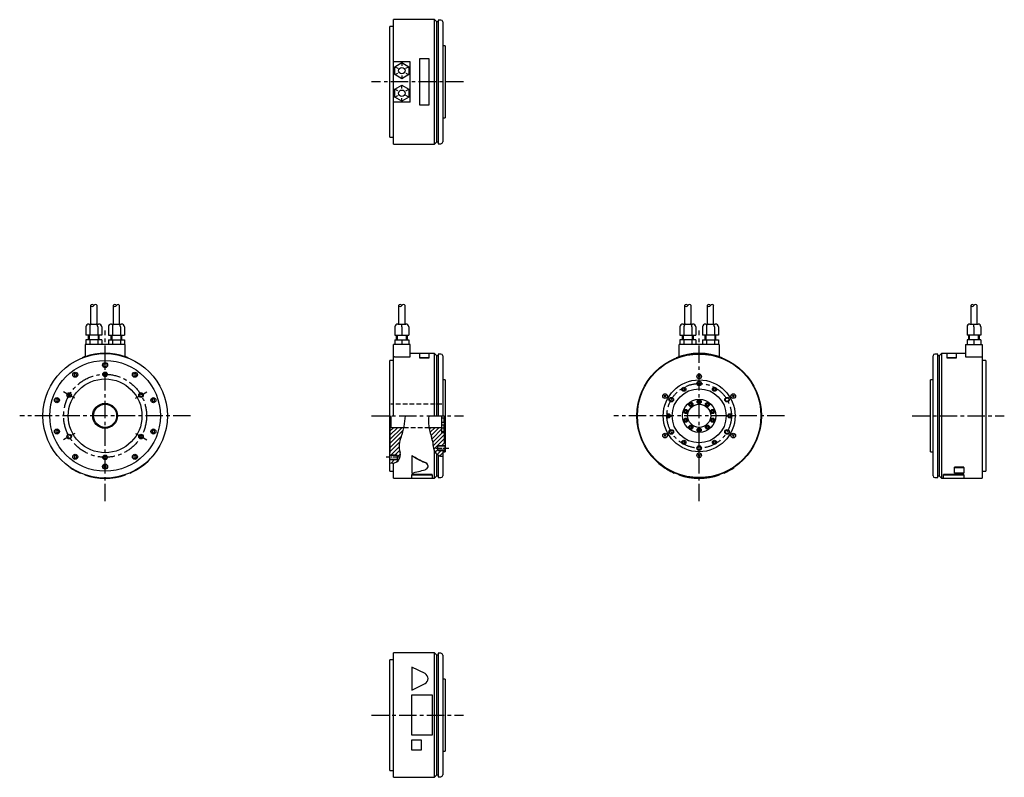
# Model space of a CAD drawing. Extents: x -737 to 331, y -392 to 429.
import ezdxf

# ---------------------------------------------------------------- set-up
doc = ezdxf.new("R2010")
doc.units = 0
doc.linetypes.add('CENTER', pattern=[2, 1.25, -0.25, 0.25, -0.25])
doc.linetypes.add('DASHED', pattern=[0.75, 0.5, -0.25])
doc.layers.get('0').update_dxf_attribs({"linetype": 'CONTINUOUS'})
for name, color, linetype in [('CENTER', 6, 'CENTER'), ('DASHED', 6, 'DASHED'), ('OUTLINE', 7, 'CONTINUOUS'), ('THIN_LINE', 6, 'CONTINUOUS')]:
    doc.layers.add(name, color=color, linetype=linetype)

# ---------------------------------------------------------------- blocks, each defined once
blk = doc.blocks.new('*X1')
at = {"color": 0}
for p, q in [((-335.4, -25.6), (-322.3, -12.5)), ((-335.4, -21.1), (-326.8, -12.5)), ((-335.4, -16.6), (-331.3, -12.5)), ((-335.4, -30.1), (-320.9, -15.6)), ((-335.4, -34.6), (-323, -22.2)), ((-335.4, -39), (-325, -28.6)), ((-334.4, -42.5), (-325.3, -33.5)), ((-329.9, -42.5), (-324.9, -37.5)), ((-327.5, -44.6), (-324.1, -41.3)), ((-335.5, -48.1), (-334.9, -47.5)), ((-334.1, -51.2), (-330.4, -47.5)), ((-328.4, -50), (-325.2, -46.8))]:
    blk.add_line(p, q, dxfattribs=at)
blk = doc.blocks.new('*X2')
at = {"color": 0}
for p, q in [((-292.6, -14.3), (-290.9, -12.5)), ((-291.8, -17.9), (-286.4, -12.5)), ((-290.7, -21.3), (-281.9, -12.5)), ((-289.7, -24.8), (-279, -14.1)), ((-288.9, -28.4), (-278.4, -18)), ((-288.2, -32.3), (-276.5, -20.6)), ((-287.7, -36.2), (-276.5, -25)), ((-279.5, -32.5), (-276.2, -29.3)), ((-286.4, -39.5), (-283.5, -36.5)), ((-284.3, -41.8), (-280, -37.5)), ((-281.3, -43.3), (-278.2, -40.2)), ((-277, -39), (-275.5, -37.5))]:
    blk.add_line(p, q, dxfattribs=at)

msp = doc.modelspace()

# ---------------------------------------------------------------- linework, layer by layer
at = {"layer": 'CENTER', "ltscale": 15}
for p, q in [((-255.5, 362), (-355.4, 362)), ((-644.3, -92.6), (-644.3, 92.6)), ((0, -92.6), (0, 92.6)), ((-355.5, 0), (-255.5, 0)), ((231, 0), (330.9, 0)), ((-551.7, 0), (-736.9, 0)), ((92.6, 0), (-92.6, 0)), ((-355.4, -324.4), (-255.5, -324.4))]:
    msp.add_line(p, q, dxfattribs=at)
at = {"layer": 'CENTER', "ltscale": 5}
for p, q in [((-677.2, 19), (-689.4, 26)), ((-611.5, 19), (-599.2, 26)), ((-677.2, -19), (-689.4, -26)), ((-611.5, -19), (-599.2, -26)), ((-285.5, -35), (-271.6, -35)), ((-325.5, -45), (-339.3, -45))]:
    msp.add_line(p, q, dxfattribs=at)
at = {"layer": 'CENTER', "ltscale": 15}
for centre, radius in [((-644.3, 0), 45), ((0, 0), 35)]:
    msp.add_circle(centre, radius, dxfattribs=at)
at = {"layer": 'DASHED', "ltscale": 10}
for p, q in [((-279, 12.5), (-334.4, 12.5)), ((-320.2, -12.5), (-293, -12.5))]:
    msp.add_line(p, q, dxfattribs=at)
at = {"layer": 'OUTLINE'}
for p, q in [((-331.5, 383.7), (-331.5, 429.5)), ((-287.2, 429.5), (-331.5, 429.5)), ((-287.2, 294.5), (-287.2, 429.5)), ((-284.7, 427), (-287.2, 429.5)), ((-283.2, 429), (-283.2, 295)), ((-280.2, 429), (-283.2, 429)), ((-335.5, 362), (-335.5, 422)), ((-331.5, 422), (-335.5, 422)), ((-284.7, 297), (-284.7, 427)), ((-283.2, 427), (-284.7, 427)), ((-278.2, 427), (-278.2, 297)), ((-275.5, 401), (-278.2, 401)), ((-275.5, 401), (-275.5, 323)), ((-303.5, 387), (-303.5, 337)), ((-293, 387), (-303.5, 387)), ((-293, 337), (-293, 387)), ((-331.5, 340.2), (-331.5, 383.7)), ((-313.5, 383.7), (-331.5, 383.7)), ((-330, 378.5), (-322.5, 382.9)), ((-330, 369.9), (-330, 378.5)), ((-330, 378.5), (-327, 376.8)), ((-322.5, 382.9), (-322.5, 379.4)), ((-322.5, 382.9), (-315, 378.5)), ((-318, 376.8), (-315, 378.5)), ((-315, 378.5), (-315, 369.9)), ((-313.5, 340.2), (-313.5, 383.7)), ((-330, 369.9), (-327, 371.6)), ((-322.5, 365.5), (-330, 369.9)), ((-315, 369.9), (-322.5, 365.5)), ((-322.5, 369), (-322.5, 365.5)), ((-318, 371.6), (-315, 369.9)), ((-335.5, 302), (-335.5, 362)), ((-330, 354), (-322.5, 358.4)), ((-330, 345.4), (-330, 354)), ((-327, 352.3), (-330, 354)), ((-322.5, 358.4), (-315, 354)), ((-322.5, 354.9), (-322.5, 358.4)), ((-318, 352.3), (-315, 354)), ((-315, 354), (-315, 345.4)), ((-330, 345.4), (-327, 347.1)), ((-322.5, 341), (-330, 345.4)), ((-315, 345.4), (-322.5, 341)), ((-322.5, 341), (-322.5, 344.5)), ((-315, 345.4), (-318, 347.1)), ((-331.5, 294.5), (-331.5, 340.2)), ((-313.5, 340.2), (-331.5, 340.2)), ((-303.5, 337), (-293, 337)), ((-278.2, 323), (-275.5, 323)), ((-335.5, 302), (-331.5, 302)), ((-331.5, 294.5), (-287.2, 294.5)), ((-287.2, 294.5), (-284.7, 297)), ((-284.7, 297), (-283.2, 297)), ((-283.2, 295), (-280.2, 295)), ((-660.1, 119.5), (-660.1, 99.5)), ((-653.1, 99.5), (-653.1, 119.5)), ((-635.6, 119.5), (-635.6, 99.5)), ((-628.6, 99.5), (-628.6, 119.5)), ((-326, 119.5), (-326, 99.5)), ((-319, 99.5), (-319, 119.5)), ((-15.8, 119.5), (-15.8, 99.5)), ((-8.8, 99.5), (-8.8, 119.5)), ((8.7, 119.5), (8.7, 99.5)), ((15.7, 99.5), (15.7, 119.5)), ((294.5, 119.5), (294.5, 99.5)), ((301.5, 99.5), (301.5, 119.5)), ((-665.2, 96.5), (-665.2, 87.5)), ((-661.8, 99.5), (-659.2, 99.5)), ((-660.9, 96.5), (-660.9, 87.5)), ((-659.2, 99.5), (-654, 99.5)), ((-654, 99.5), (-651.4, 99.5)), ((-652.2, 96.5), (-652.2, 87.5)), ((-647.9, 96.5), (-647.9, 87.5)), ((-640.7, 96.5), (-640.7, 87.5)), ((-637.3, 99.5), (-634.7, 99.5)), ((-636.4, 96.5), (-636.4, 87.5)), ((-634.7, 99.5), (-629.5, 99.5)), ((-629.5, 99.5), (-626.9, 99.5)), ((-627.7, 96.5), (-627.7, 87.5)), ((-623.4, 96.5), (-623.4, 87.5)), ((-330, 96.5), (-330, 87.5)), ((-327, 99.5), (-322.5, 99.5)), ((-322.5, 99.5), (-318, 99.5)), ((-322.5, 96.5), (-322.5, 99.5)), ((-322.5, 96.5), (-322.5, 87.5)), ((-315, 96.5), (-315, 87.5)), ((-20.9, 96.5), (-20.9, 87.5)), ((-17.4, 99.5), (-14.8, 99.5)), ((-16.6, 96.5), (-16.6, 87.5)), ((-14.8, 99.5), (-9.7, 99.5)), ((-9.7, 99.5), (-7.1, 99.5)), ((-7.9, 96.5), (-7.9, 87.5)), ((-3.6, 96.5), (-3.6, 87.5)), ((3.6, 96.5), (3.6, 87.5)), ((7.1, 99.5), (9.7, 99.5)), ((7.9, 96.5), (7.9, 87.5)), ((9.7, 99.5), (14.8, 99.5)), ((14.8, 99.5), (17.4, 99.5)), ((16.6, 96.5), (16.6, 87.5)), ((20.9, 96.5), (20.9, 87.5)), ((290.5, 96.5), (290.5, 87.5)), ((293.5, 99.5), (298, 99.5)), ((298, 99.5), (302.5, 99.5)), ((298, 96.5), (298, 99.5)), ((298, 96.5), (298, 87.5)), ((305.5, 96.5), (305.5, 87.5)), ((-660.9, 87.5), (-665.2, 87.5)), ((-662.6, 87.5), (-662.6, 82.5)), ((-652.2, 87.5), (-660.9, 87.5)), ((-647.9, 87.5), (-652.2, 87.5)), ((-650.6, 82.5), (-650.6, 87.5)), ((-640.7, 87.5), (-636.4, 87.5)), ((-638.1, 87.5), (-638.1, 82.5)), ((-636.4, 87.5), (-627.7, 87.5)), ((-627.7, 87.5), (-623.4, 87.5)), ((-626.1, 82.5), (-626.1, 87.5)), ((-330, 87.5), (-322.5, 87.5)), ((-328.5, 87.5), (-328.5, 82.5)), ((-322.5, 87.5), (-315, 87.5)), ((-316.5, 82.5), (-316.5, 87.5)), ((-20.9, 87.5), (-16.6, 87.5)), ((-18.3, 87.5), (-18.3, 82.5)), ((-16.6, 87.5), (-7.9, 87.5)), ((-7.9, 87.5), (-3.6, 87.5)), ((-6.3, 82.5), (-6.3, 87.5)), ((7.9, 87.5), (3.6, 87.5)), ((6.2, 87.5), (6.2, 82.5)), ((16.6, 87.5), (7.9, 87.5)), ((20.9, 87.5), (16.6, 87.5)), ((18.2, 82.5), (18.2, 87.5)), ((298, 87.5), (290.5, 87.5)), ((292, 87.5), (292, 82.5)), ((305.5, 87.5), (298, 87.5)), ((304, 82.5), (304, 87.5)), ((-622.6, 77.5), (-666.1, 77.5)), ((-666.1, 77.5), (-666.1, 64.1)), ((-665.2, 82.5), (-665.2, 77.5)), ((-660.9, 82.5), (-665.2, 82.5)), ((-652.2, 82.5), (-660.9, 82.5)), ((-660.9, 82.5), (-660.9, 77.5)), ((-652.2, 82.5), (-652.2, 77.5)), ((-647.9, 82.5), (-652.2, 82.5)), ((-647.9, 82.5), (-647.9, 77.5)), ((-640.7, 82.5), (-636.4, 82.5)), ((-640.7, 82.5), (-640.7, 77.5)), ((-636.4, 82.5), (-627.7, 82.5)), ((-636.4, 82.5), (-636.4, 77.5)), ((-627.7, 82.5), (-623.4, 82.5)), ((-627.7, 82.5), (-627.7, 77.5)), ((-623.4, 82.5), (-623.4, 77.5)), ((-622.6, 64.1), (-622.6, 77.5)), ((-331.5, 64.1), (-331.5, 77.5)), ((-313.5, 77.5), (-331.5, 77.5)), ((-330, 82.5), (-322.5, 82.5)), ((-330, 82.5), (-330, 77.5)), ((-322.5, 82.5), (-315, 82.5)), ((-322.5, 82.5), (-322.5, 77.5)), ((-315, 82.5), (-315, 77.5)), ((-313.5, 63.9), (-313.5, 77.5)), ((21.7, 77.5), (-21.8, 77.5)), ((-21.8, 64.1), (-21.8, 77.5)), ((-16.6, 82.5), (-20.9, 82.5)), ((-20.9, 82.5), (-20.9, 77.5)), ((-7.9, 82.5), (-16.6, 82.5)), ((-16.6, 82.5), (-16.6, 77.5)), ((-7.9, 82.5), (-7.9, 77.5)), ((-3.6, 82.5), (-7.9, 82.5)), ((-3.6, 82.5), (-3.6, 77.5)), ((3.6, 82.5), (3.6, 77.5)), ((3.6, 82.5), (7.9, 82.5)), ((7.9, 82.5), (16.6, 82.5)), ((7.9, 82.5), (7.9, 77.5)), ((16.6, 82.5), (16.6, 77.5)), ((16.6, 82.5), (20.9, 82.5)), ((20.9, 82.5), (20.9, 77.5)), ((21.7, 77.5), (21.7, 64.1)), ((289, 77.5), (289, 63.9)), ((289, 77.5), (307, 77.5)), ((298, 82.5), (290.5, 82.5)), ((290.5, 82.5), (290.5, 77.5)), ((298, 82.5), (298, 77.5)), ((305.5, 82.5), (298, 82.5)), ((305.5, 82.5), (305.5, 77.5)), ((307, 77.5), (307, 64.1)), ((-666.1, 64.1), (-666.1, 63.9)), ((-622.6, 63.9), (-622.6, 64.1)), ((-330.5, 64.1), (-331.5, 64.1)), ((-331.5, 0), (-331.5, 64.1)), ((-330.5, 63.9), (-330.5, 64.1)), ((-303.5, 67.5), (-313.5, 67.5)), ((-293, 67.7), (-303.5, 67.7)), ((-303.5, 67.7), (-303.5, 62.9)), ((-293, 62.9), (-293, 67.7)), ((-287.2, 67.5), (-293, 67.5)), ((-287.2, 0), (-287.2, 67.5)), ((-284.7, 65), (-287.2, 67.5)), ((-284.7, 0), (-284.7, 65)), ((-283.2, 65), (-284.7, 65)), ((-283.2, 67), (-283.2, 0)), ((-280.2, 67), (-283.2, 67)), ((-278.2, 65), (-278.2, 0)), ((253.7, -65), (253.7, 65)), ((258.7, 67), (255.7, 67)), ((258.7, 0), (258.7, 67)), ((260.2, 65), (258.7, 65)), ((262.7, 67.5), (260.2, 65)), ((260.2, 65), (260.2, -65)), ((262.7, 67.5), (262.7, -67.5)), ((268.5, 67.5), (262.7, 67.5)), ((279, 67.7), (268.5, 67.7)), ((268.5, 67.7), (268.5, 62.9)), ((279, 62.9), (279, 67.7)), ((289, 67.5), (279, 67.5)), ((306, 64.1), (307, 64.1)), ((306, 64.1), (306, 63.9)), ((307, 64.1), (307, -67.5)), ((-669.3, 62.9), (-669.3, 62.7)), ((-644.3, 56.5), (-645.6, 55.7)), ((-645.6, 55.7), (-645.6, 54.3)), ((-645.6, 54.3), (-644.3, 53.5)), ((-643, 55.7), (-644.3, 56.5)), ((-644.3, 53.5), (-643, 54.3)), ((-643, 54.3), (-643, 55.7)), ((-619.3, 62.9), (-619.3, 62.7)), ((-335.5, -60), (-335.5, 60)), ((-331.5, 60), (-335.5, 60)), ((-330.5, 63.9), (-313.5, 63.9)), ((-303.5, 62.9), (-293, 62.9)), ((-303.5, 62.9), (-303.5, 62.7)), ((-293, 62.7), (-303.5, 62.7)), ((-293, 62.9), (-293, 62.7)), ((-25, 62.9), (-25, 62.7)), ((25, 62.9), (25, 62.7)), ((268.5, 62.9), (279, 62.9)), ((268.5, 62.9), (268.5, 62.7)), ((279, 62.7), (268.5, 62.7)), ((279, 62.9), (279, 62.7)), ((289, 63.9), (306, 63.9)), ((311, 60), (307, 60)), ((311, 60), (311, -60)), ((-676.7, 46), (-677.9, 45.2)), ((-677.9, 45.2), (-677.9, 43.8)), ((-677.9, 43.8), (-676.7, 43)), ((-675.4, 45.2), (-676.7, 46)), ((-676.7, 43), (-675.4, 43.8)), ((-675.4, 43.8), (-675.4, 45.2)), ((-612, 46), (-613.3, 45.2)), ((-613.3, 45.2), (-613.3, 43.8)), ((-613.3, 43.8), (-612, 43)), ((-610.7, 45.2), (-612, 46)), ((-612, 43), (-610.7, 43.8)), ((-610.7, 43.8), (-610.7, 45.2)), ((1, 43.7), (-1, 41.8)), ((1, 41.8), (-1, 43.7)), ((-275.5, 39), (-278.2, 39)), ((-275.5, 39), (-275.5, -39)), ((251, 0), (251, 39)), ((253.7, 39), (251, 39)), ((-36.1, 22.3), (-38, 20.4)), ((-36.1, 20.4), (-38, 22.3)), ((-16.6, 30), (-17.7, 29.4)), ((-17.7, 29.4), (-17.7, 28.2)), ((-17.7, 28.2), (-16.6, 27.6)), ((-15.6, 29.4), (-16.6, 30)), ((-16.6, 27.6), (-15.6, 28.2)), ((-15.6, 28.2), (-15.6, 29.4)), ((16.6, 30), (15.6, 29.4)), ((15.6, 29.4), (15.6, 28.2)), ((15.6, 28.2), (16.6, 27.6)), ((17.7, 29.4), (16.6, 30)), ((16.6, 27.6), (17.7, 28.2)), ((17.7, 28.2), (17.7, 29.4)), ((38, 22.3), (36.1, 20.4)), ((38, 20.4), (36.1, 22.3)), ((-696.6, 18.5), (-697.9, 17.7)), ((-697.9, 17.7), (-697.9, 16.3)), ((-697.9, 16.3), (-696.6, 15.5)), ((-695.3, 17.7), (-696.6, 18.5)), ((-696.6, 15.5), (-695.3, 16.3)), ((-695.3, 16.3), (-695.3, 17.7)), ((-592, 18.5), (-593.3, 17.7)), ((-593.3, 17.7), (-593.3, 16.3)), ((-593.3, 16.3), (-592, 15.5)), ((-590.7, 17.7), (-592, 18.5)), ((-592, 15.5), (-590.7, 16.3)), ((-590.7, 16.3), (-590.7, 17.7)), ((-9, 13.5), (-10, 12.9)), ((-10, 12.9), (-10, 11.7)), ((-10, 11.7), (-9, 11.1)), ((-7.9, 12.9), (-9, 13.5)), ((-9, 11.1), (-7.9, 11.7)), ((-7.9, 11.7), (-7.9, 12.9)), ((0, 16.4), (-1, 15.8)), ((-1, 15.8), (-1, 14.7)), ((-1, 14.7), (0, 14.1)), ((1, 15.8), (0, 16.4)), ((0, 14.1), (1, 14.7)), ((1, 14.7), (1, 15.8)), ((9, 13.5), (7.9, 12.9)), ((7.9, 12.9), (7.9, 11.7)), ((7.9, 11.7), (9, 11.1)), ((10, 12.9), (9, 13.5)), ((9, 11.1), (10, 11.7)), ((10, 11.7), (10, 12.9)), ((-335.4, 0), (-335.4, -40)), ((-334.4, 0), (-334.4, -12.5)), ((-279, -18), (-279, 0)), ((-276.5, 0), (-276.5, -29.3)), ((-33.3, 1.2), (-34.3, 0.6)), ((-34.3, 0.6), (-34.3, -0.6)), ((-32.2, 0.6), (-33.3, 1.2)), ((-32.2, -0.6), (-32.2, 0.6)), ((-14.5, 5.9), (-15.5, 5.3)), ((-15.5, 5.3), (-15.5, 4.1)), ((-15.5, 4.1), (-14.5, 3.5)), ((-13.5, 5.3), (-14.5, 5.9)), ((-14.5, 3.5), (-13.5, 4.1)), ((-13.5, 4.1), (-13.5, 5.3)), ((14.5, 5.9), (13.5, 5.3)), ((13.5, 5.3), (13.5, 4.1)), ((13.5, 4.1), (14.5, 3.5)), ((15.5, 5.3), (14.5, 5.9)), ((14.5, 3.5), (15.5, 4.1)), ((15.5, 4.1), (15.5, 5.3)), ((33.2, 1.2), (32.2, 0.6)), ((32.2, 0.6), (32.2, -0.6)), ((34.3, 0.6), (33.2, 1.2)), ((34.3, -0.6), (34.3, 0.6)), ((251, -39), (251, 0)), ((258.7, -67), (258.7, 0)), ((-276.7, -2.5), (-279, -2.5)), ((-279, -7), (-276.7, -7)), ((-276.7, -10.1), (-279, -10.1)), ((-276.7, -7), (-276.7, -2.5)), ((-276.7, -2.5), (-276.5, -2.7)), ((-276.7, -7), (-276.5, -6.7)), ((-276.7, -14.6), (-276.7, -10.1)), ((-276.7, -10.1), (-276.5, -10.3)), ((-34.3, -0.6), (-33.3, -1.2)), ((-33.3, -1.2), (-32.2, -0.6)), ((-14.5, -3.5), (-15.5, -4.1)), ((-15.5, -4.1), (-15.5, -5.3)), ((-15.5, -5.3), (-14.5, -5.9)), ((-13.5, -4.1), (-14.5, -3.5)), ((-14.5, -5.9), (-13.5, -5.3)), ((-13.5, -5.3), (-13.5, -4.1)), ((14.5, -3.5), (13.5, -4.1)), ((13.5, -4.1), (13.5, -5.3)), ((13.5, -5.3), (14.5, -5.9)), ((15.5, -4.1), (14.5, -3.5)), ((14.5, -5.9), (15.5, -5.3)), ((15.5, -5.3), (15.5, -4.1)), ((32.2, -0.6), (33.2, -1.2)), ((33.2, -1.2), (34.3, -0.6)), ((-696.6, -15.5), (-697.9, -16.3)), ((-697.9, -16.3), (-697.9, -17.7)), ((-697.9, -17.7), (-696.6, -18.5)), ((-695.3, -16.3), (-696.6, -15.5)), ((-696.6, -18.5), (-695.3, -17.7)), ((-695.3, -17.7), (-695.3, -16.3)), ((-592, -15.5), (-593.3, -16.3)), ((-593.3, -16.3), (-593.3, -17.7)), ((-593.3, -17.7), (-592, -18.5)), ((-590.7, -16.3), (-592, -15.5)), ((-592, -18.5), (-590.7, -17.7)), ((-590.7, -17.7), (-590.7, -16.3)), ((-335.4, -13.5), (-334.4, -12.5)), ((-334.4, -12.5), (-320.2, -12.5)), ((-293, -12.5), (-279, -12.5)), ((-279, -13), (-276.7, -13)), ((-276.7, -17.5), (-279, -17.5)), ((-279, -18), (-276.5, -18)), ((-276.7, -13), (-276.5, -13.2)), ((-276.7, -17.5), (-276.7, -13)), ((-276.7, -17.5), (-276.5, -17.3)), ((-36.1, -20.4), (-38, -22.3)), ((-36.1, -22.3), (-38, -20.4)), ((-9, -11.1), (-10, -11.7)), ((-10, -11.7), (-10, -12.9)), ((-10, -12.9), (-9, -13.5)), ((-7.9, -11.7), (-9, -11.1)), ((-9, -13.5), (-7.9, -12.9)), ((-7.9, -12.9), (-7.9, -11.7)), ((0, -14.1), (-1, -14.7)), ((-1, -14.7), (-1, -15.8)), ((-1, -15.8), (0, -16.4)), ((1, -14.7), (0, -14.1)), ((0, -16.4), (1, -15.8)), ((1, -15.8), (1, -14.7)), ((9, -11.1), (7.9, -11.7)), ((7.9, -11.7), (7.9, -12.9)), ((7.9, -12.9), (9, -13.5)), ((10, -11.7), (9, -11.1)), ((9, -13.5), (10, -12.9)), ((10, -12.9), (10, -11.7)), ((38, -20.4), (36.1, -22.3)), ((38, -22.3), (36.1, -20.4)), ((-276.5, -29.3), (-275.5, -29.3)), ((-275.5, -29.3), (-275.5, -32.5)), ((-16.6, -27.6), (-17.7, -28.2)), ((-17.7, -28.2), (-17.7, -29.4)), ((-17.7, -29.4), (-16.6, -30)), ((-15.6, -28.2), (-16.6, -27.6)), ((-16.6, -30), (-15.6, -29.4)), ((-15.6, -29.4), (-15.6, -28.2)), ((16.6, -27.6), (15.6, -28.2)), ((15.6, -28.2), (15.6, -29.4)), ((15.6, -29.4), (16.6, -30)), ((17.7, -28.2), (16.6, -27.6)), ((16.6, -30), (17.7, -29.4)), ((17.7, -29.4), (17.7, -28.2)), ((-335.5, -40), (-335.4, -40)), ((-287.2, -67.5), (-287.2, -38.1)), ((-284.7, -65), (-284.7, -41.4)), ((-275.5, -33), (-283.5, -33)), ((-283.5, -37), (-283.5, -33)), ((-283.5, -37), (-275.5, -37)), ((-283.2, -42.5), (-283.2, -67)), ((-278.2, -39), (-278.2, -65)), ((-278.2, -39), (-275.5, -39)), ((-275.5, -37.5), (-275.5, -32.5)), ((1, -41.8), (-1, -43.7)), ((1, -43.7), (-1, -41.8)), ((251, -39), (253.7, -39)), ((-676.7, -43), (-677.9, -43.8)), ((-677.9, -43.8), (-677.9, -45.2)), ((-677.9, -45.2), (-676.7, -46)), ((-675.4, -43.8), (-676.7, -43)), ((-676.7, -46), (-675.4, -45.2)), ((-675.4, -45.2), (-675.4, -43.8)), ((-612, -43), (-613.3, -43.8)), ((-613.3, -43.8), (-613.3, -45.2)), ((-613.3, -45.2), (-612, -46)), ((-610.7, -43.8), (-612, -43)), ((-612, -46), (-610.7, -45.2)), ((-610.7, -45.2), (-610.7, -43.8)), ((-592.3, -43.2), (-592.3, -43)), ((-327.5, -43), (-335.5, -43)), ((-335.5, -47), (-327.5, -47)), ((-331.5, -67.5), (-331.5, -51.1)), ((-327.5, -43), (-327.5, -47)), ((-311.5, -43.2), (-311.5, -43)), ((-311.5, -43.2), (-311.5, -62.1)), ((-52, -43.2), (-52, -43)), ((-682.3, -56), (-682.3, -55.8)), ((-671.3, -62.1), (-671.3, -61.9)), ((-666.3, -64), (-666.3, -63.8)), ((-644.3, -53.5), (-645.6, -54.3)), ((-645.6, -54.3), (-645.6, -55.7)), ((-645.6, -55.7), (-644.3, -56.5)), ((-643, -54.3), (-644.3, -53.5)), ((-644.3, -56.5), (-643, -55.7)), ((-643, -55.7), (-643, -54.3)), ((-622.3, -64), (-622.3, -63.8)), ((-617.3, -62.1), (-617.3, -61.9)), ((-335.5, -60), (-331.5, -60)), ((-289.5, -63.8), (-311.5, -63.8)), ((-311.5, -64), (-311.5, -63.8)), ((-311.5, -64), (-289.5, -64)), ((-311.5, -67.7), (-311.5, -64)), ((-289.5, -64), (-289.5, -63.8)), ((-289.5, -64), (-289.5, -67.7)), ((-27, -62.1), (-27, -61.9)), ((-22, -64), (-22, -63.8)), ((22, -64), (22, -63.8)), ((27, -62.1), (27, -61.9)), ((38, -56), (38, -55.8)), ((287, -63.8), (265, -63.8)), ((265, -64), (265, -63.8)), ((265, -64), (287, -64)), ((265, -67.7), (265, -64)), ((287, -55.8), (277, -55.8)), ((277, -56), (277, -55.8)), ((277, -56), (287, -56)), ((277, -62.1), (277, -56)), ((287, -62.1), (277, -62.1)), ((287, -56), (287, -55.8)), ((287, -56), (287, -62.1)), ((287, -64), (287, -63.8)), ((287, -64), (287, -67.7)), ((307, -60), (311, -60)), ((-331.5, -67.5), (-311.5, -67.5)), ((-311.5, -67.7), (-289.5, -67.7)), ((-289.5, -67.5), (-287.2, -67.5)), ((-287.2, -67.5), (-284.7, -65)), ((-284.7, -65), (-283.2, -65)), ((-283.2, -67), (-280.2, -67)), ((255.7, -67), (258.7, -67)), ((258.7, -65), (260.2, -65)), ((260.2, -65), (262.7, -67.5)), ((262.7, -67.5), (265, -67.5)), ((265, -67.7), (287, -67.7)), ((287, -67.5), (307, -67.5)), ((-335.5, -384.4), (-335.5, -264.4)), ((-331.5, -264.4), (-335.5, -264.4)), ((-331.5, -391.9), (-331.5, -256.9)), ((-287.2, -256.9), (-331.5, -256.9)), ((-287.2, -391.9), (-287.2, -256.9)), ((-284.7, -259.4), (-287.2, -256.9)), ((-284.7, -389.4), (-284.7, -259.4)), ((-283.2, -259.4), (-284.7, -259.4)), ((-283.2, -257.4), (-283.2, -391.4)), ((-280.2, -257.4), (-283.2, -257.4)), ((-278.2, -259.4), (-278.2, -389.4)), ((-311.5, -272.4), (-311.5, -297.4)), ((-297.3, -279.5), (-311.5, -272.4)), ((-275.5, -285.4), (-278.2, -285.4)), ((-275.5, -285.4), (-275.5, -363.4)), ((-311.5, -297.4), (-297.3, -290.3)), ((-311.5, -346.4), (-311.5, -302.4)), ((-311.5, -302.4), (-289.5, -302.4)), ((-289.5, -302.4), (-289.5, -346.4)), ((-289.5, -346.4), (-311.5, -346.4)), ((-311.5, -362.4), (-311.5, -351.4)), ((-311.5, -351.4), (-301.5, -351.4)), ((-301.5, -351.4), (-301.5, -362.4)), ((-301.5, -362.4), (-311.5, -362.4)), ((-278.2, -363.4), (-275.5, -363.4)), ((-335.5, -384.4), (-331.5, -384.4)), ((-331.5, -391.9), (-287.2, -391.9)), ((-287.2, -391.9), (-284.7, -389.4)), ((-284.7, -389.4), (-283.2, -389.4)), ((-283.2, -391.4), (-280.2, -391.4))]:
    msp.add_line(p, q, dxfattribs=at)
for centre, radius in [((-322.5, 374.2), 3.5), ((-322.5, 349.7), 3.5), ((-644.3, 0), 67.5), ((0, 0), 67.5), ((0, 0), 67), ((-644.3, 0), 60), ((-644.3, 55), 2.75), ((-676.7, 44.5), 2.75), ((-644.3, 45), 2), ((-612, 44.5), 2.75), ((0, 42.7), 2.5), ((-644.3, 0), 40), ((0, 0), 39), ((0, 35), 2), ((-683.3, 22.5), 2), ((-605.4, 22.5), 2), ((-37, 21.4), 2.5), ((0, 0), 29.3), ((-16.6, 28.8), 2.25), ((16.6, 28.8), 2.25), ((37, 21.4), 2.5), ((-696.6, 17), 2.75), ((-644.3, 0), 13.5), ((-644.3, 0), 12.5), ((-592, 17), 2.75), ((-30.3, 17.5), 2), ((0, 0), 18), ((0, 0), 12.5), ((-9, 12.3), 2.25), ((0, 15.2), 2.25), ((9, 12.3), 2.25), ((30.3, 17.5), 2), ((-33.3, 0), 2.25), ((-14.5, 4.7), 2.25), ((14.5, 4.7), 2.25), ((33.2, 0), 2.25), ((-14.5, -4.7), 2.25), ((-9, -12.3), 2.25), ((9, -12.3), 2.25), ((14.5, -4.7), 2.25), ((-696.6, -17), 2.75), ((-683.3, -22.5), 2), ((-605.4, -22.5), 2), ((-592, -17), 2.75), ((-37, -21.4), 2.5), ((-30.3, -17.5), 2), ((0, -15.3), 2.25), ((30.3, -17.5), 2), ((37, -21.4), 2.5), ((-16.6, -28.8), 2.25), ((16.6, -28.8), 2.25), ((-676.7, -44.5), 2.75), ((-612, -44.5), 2.75), ((0, -42.8), 2.5), ((0, -35), 2), ((-644.3, -55), 2.75), ((-644.3, -45), 2)]:
    msp.add_circle(centre, radius, dxfattribs=at)
for centre, radius, start, end in [((-280.2, 427), 2, 0, 90), ((-280.2, 297), 2, 270, 0), ((-658.3, 118.6), 1.98, 28.0725, 151.9275), ((-658.3, 120.4), 1.98, 208.0725, 331.9275), ((-654.8, 118.6), 1.98, 28.0725, 151.9275), ((-633.8, 118.6), 1.98, 28.0725, 151.9275), ((-633.8, 120.4), 1.98, 208.0725, 331.9275), ((-630.3, 118.6), 1.98, 28.0725, 151.9275), ((-324.2, 118.6), 1.98, 28.0725, 151.9275), ((-324.2, 120.4), 1.98, 208.0725, 331.9275), ((-320.7, 118.6), 1.98, 28.0725, 151.9275), ((-14, 118.6), 1.98, 28.0725, 151.9275), ((-14, 120.4), 1.98, 208.0725, 331.9275), ((-10.5, 118.6), 1.98, 28.0725, 151.9275), ((10.5, 118.6), 1.98, 28.0725, 151.9275), ((10.5, 120.4), 1.98, 208.0725, 331.9275), ((14, 118.6), 1.98, 28.0725, 151.9275), ((296.3, 118.6), 1.98, 28.0725, 151.9275), ((296.3, 120.4), 1.98, 208.0725, 331.9275), ((299.8, 118.6), 1.98, 28.0725, 151.9275), ((-327, 96.5), 3, 90, 180), ((-318, 96.5), 3, 0, 90), ((293.5, 96.5), 3, 90, 180), ((302.5, 96.5), 3, 0, 90), ((-644.3, 0.2), 67.5, 108.7974, 111.7385), ((-644.3, 0), 67.7, 71.2602, 108.7398), ((-644.3, 0.2), 67.5, 68.2615, 71.2026), ((-280.2, 65), 2, 0, 90), ((0, 0.2), 67.5, 68.2615, 111.7385), ((255.7, 65), 2, 90, 180), ((-644.3, -0.2), 67.5, 293.5782, 320.3872), ((-299, -55), 4.88, 15.6561, 70.2327), ((-301.5, -58.5), 8.96, 44.4067, 61.7954), ((-298.2, -55.1), 4.16, 357.932, 43.1316), ((0, -0.2), 67.5, 219.6128, 228.3487), ((0, -0.2), 67.5, 228.3487, 239.6172), ((-644.3, -0.2), 67.5, 235.739, 246.4218), ((-644.3, -0.2), 67.5, 250.9783, 289.0217), ((-301.8, -46.4), 12.8, 290.5331, 299.5382), ((-297.3, -54.8), 3.27, 302.9009, 352.5778), ((0, -0.2), 67.5, 239.6172, 246.4218), ((0, -0.2), 67.5, 250.9783, 289.0217), ((0, -0.2), 67.5, 293.5782, 304.261), ((-280.2, -65), 2, 270, 0), ((255.7, -65), 2, 180, 270), ((-280.2, -259.4), 2, 0, 90), ((-300, -284.9), 6, 296.6999, 63.3001), ((-280.2, -389.4), 2, 270, 0)]:
    msp.add_arc(centre, radius, start, end, dxfattribs=at)
for centre, major_axis, ratio, start_param, end_param in [((-661.8, 96.5), (3.46, 0), 0.866025, 1.570796, 3.141593), ((-659.2, 96.5), (0, 3), 0.57735, 0, 1.570796), ((-654, 96.5), (0, 3), 0.57735, 4.712389, 6.283185), ((-651.4, 96.5), (3.46, 0), 0.866025, 0, 1.570796), ((-637.3, 96.5), (3.46, 0), 0.866025, 1.570796, 3.141593), ((-634.7, 96.5), (0, 3), 0.57735, 0, 1.570796), ((-629.5, 96.5), (0, 3), 0.57735, 4.712389, 6.283185), ((-626.9, 96.5), (3.46, 0), 0.866025, 0, 1.570796), ((-17.4, 96.5), (3.46, 0), 0.866025, 1.570796, 3.141593), ((-14.8, 96.5), (0, 3), 0.57735, 0, 1.570796), ((-9.7, 96.5), (0, 3), 0.57735, 4.712389, 6.283185), ((-7.1, 96.5), (3.46, 0), 0.866025, 0, 1.570796), ((7.1, 96.5), (3.46, 0), 0.866025, 1.570796, 3.141593), ((9.7, 96.5), (0, 3), 0.57735, 0, 1.570796), ((14.8, 96.5), (0, 3), 0.57735, 4.712389, 6.283185), ((17.4, 96.5), (3.46, 0), 0.866025, 0, 1.570796), ((-208.1, 0), (134.2, 0), 0.502946, 3.832967, 3.985436), ((-208.1, -0.2), (134.2, 0), 0.502946, 3.832967, 3.985436), ((-365.2, -0.2), (134.2, 0), 0.502946, 5.123906, 5.242668)]:
    msp.add_ellipse(centre, major_axis=major_axis, ratio=ratio, start_param=start_param, end_param=end_param, dxfattribs=at)
at = {"layer": 'THIN_LINE'}
for p, q in [((-661.6, 87.5), (-661.6, 82.5)), ((-651.5, 82.5), (-651.5, 87.5)), ((-637.1, 87.5), (-637.1, 82.5)), ((-627, 82.5), (-627, 87.5)), ((-327.5, 87.5), (-327.5, 82.5)), ((-317.4, 82.5), (-317.4, 87.5)), ((-17.3, 87.5), (-17.3, 82.5)), ((-7.2, 82.5), (-7.2, 87.5)), ((7.2, 87.5), (7.2, 82.5)), ((17.3, 82.5), (17.3, 87.5)), ((293, 87.5), (293, 82.5)), ((303.1, 82.5), (303.1, 87.5)), ((-327.5, -42.5), (-335.5, -42.5)), ((-327.5, -43), (-327.5, -42.5)), ((-275.5, -32.5), (-283.5, -32.5)), ((-283.5, -32.5), (-283.5, -33)), ((-283.5, -37), (-283.5, -37.5)), ((-283.5, -37.5), (-275.5, -37.5)), ((-335.5, -47.5), (-327.5, -47.5)), ((-327.5, -47), (-327.5, -47.5))]:
    msp.add_line(p, q, dxfattribs=at)
for centre in [(-644.3, 45), (0, 35), (-683.3, 22.5), (-605.4, 22.5), (-30.3, 17.5), (30.3, 17.5), (-683.3, -22.5), (-605.4, -22.5), (-30.3, -17.5), (30.3, -17.5), (-644.3, -45), (0, -35)]:
    msp.add_circle(centre, 2.5, dxfattribs=at)
for centre, radius, start, end in [((-245.2, -4.9), 48.4, 174.2139, 201.0142), ((-392.4, 3.3), 73.9, 339.3743, 357.4158), ((-300.7, -32.7), 24.7, 155.9962, 196.6528), ((-372.7, -45.2), 85.5, 5.5398, 15.5736), ((-336, -41.8), 11.9, 327.3983, 9.9036), ((-278.7, -34.4), 9.26, 195.9312, 245.5427), ((-333.3, -40.7), 10.6, 258.2265, 313.9611), ((-279.1, -36.6), 7.1, 240.9578, 277.2139)]:
    msp.add_arc(centre, radius, start, end, dxfattribs=at)

# ---------------------------------------------------------------- block references
for name in ['*X1', '*X2']:
    msp.add_blockref(name, (0, 0), dxfattribs=at)

doc.saveas('drawing.dxf')
